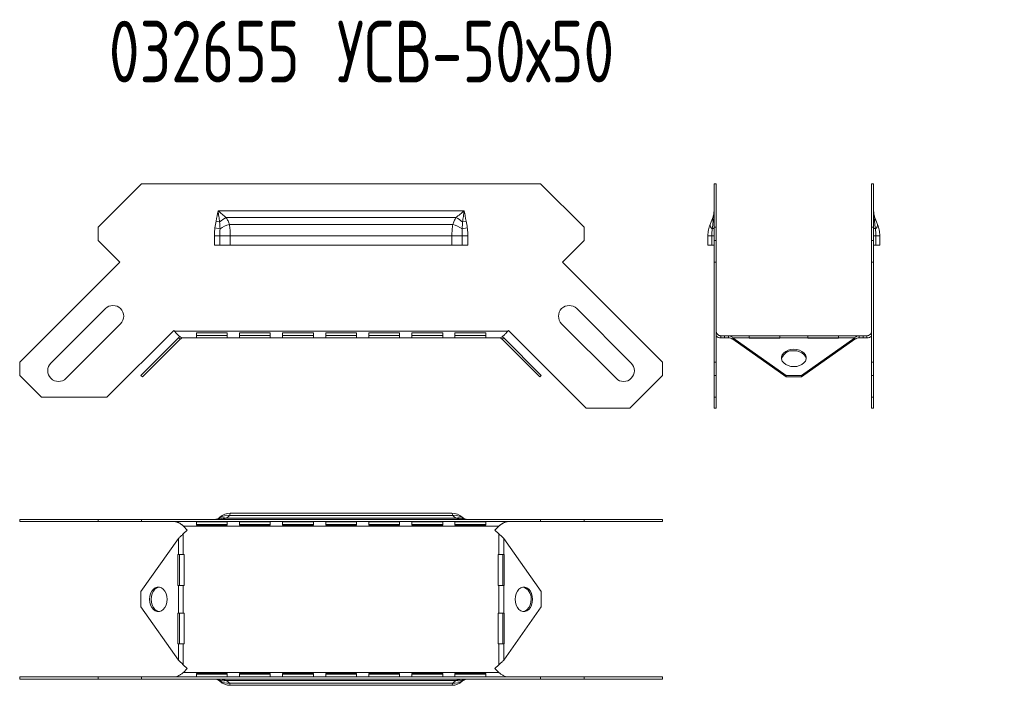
# Model space of a CAD drawing. Header units: millimetres. Extents: x -110 to 3011, y -971 to 757.
# Tile 2 of 13: x 420 to 740, y 541 to 757. Entities that reach past the tile are written whole.
import ezdxf

# ---------------------------------------------------------------- set-up
doc = ezdxf.new("R2010")
doc.units = ezdxf.units.MM
doc.styles.add('SLDTEXTSTYLE4', font='TXT', dxfattribs={"width": 0.7, "bigfont": 'bigfont'})

msp = doc.modelspace()

# ---------------------------------------------------------------- linework, layer by layer
at = {"color": 7, "linetype": 'Continuous', "lineweight": 15}
for p, q in [((445.05, 689.77), (459.19, 703.92)), ((459.19, 703.92), (588.88, 703.92)), ((588.88, 703.92), (603.03, 689.77)), ((645.22, 703.92), (645.92, 703.92)), ((645.22, 703.92), (645.22, 689.77)), ((645.92, 703.92), (645.92, 689.77)), ((697.08, 703.92), (696.38, 703.92)), ((696.38, 689.77), (696.38, 703.92)), ((697.08, 689.77), (697.08, 703.92)), ((484.04, 695.12), (564.04, 695.12)), ((483.42, 691.76), (484.57, 691.52)), ((486.7, 692.92), (561.37, 692.92)), ((563.51, 691.52), (564.66, 691.76)), ((445.05, 689.77), (445.05, 685.53)), ((483.04, 689.56), (484.69, 689.31)), ((487.75, 690.69), (560.33, 690.69)), ((563.39, 689.31), (565.04, 689.56)), ((603.03, 685.53), (603.03, 689.77)), ((645.22, 689.77), (645.92, 689.77)), ((645.22, 685.53), (645.22, 689.77)), ((645.92, 689.77), (645.92, 685.53)), ((696.38, 689.77), (697.08, 689.77)), ((696.38, 685.53), (696.38, 689.77)), ((697.08, 689.77), (697.08, 685.53)), ((452.12, 678.46), (445.05, 685.53)), ((482.86, 687.01), (484.68, 687.01)), ((482.86, 683.92), (482.86, 687.01)), ((484.68, 687.01), (484.68, 683.92)), ((484.68, 687.01), (488.04, 687.01)), ((488.04, 687.01), (488.04, 683.92)), ((488.04, 687.01), (560.04, 687.01)), ((560.04, 683.92), (560.04, 687.01)), ((560.04, 687.01), (563.4, 687.01)), ((563.4, 683.92), (563.4, 687.01)), ((563.4, 687.01), (565.22, 687.01)), ((565.22, 687.01), (565.22, 683.92)), ((603.03, 685.53), (595.96, 678.46)), ((643.22, 687.01), (644.52, 687.01)), ((643.22, 683.92), (643.22, 687.01)), ((644.52, 687.01), (645.22, 687.01)), ((644.52, 683.92), (644.52, 687.01)), ((645.92, 685.53), (645.22, 685.53)), ((645.22, 685.53), (645.22, 678.46)), ((645.92, 685.53), (645.92, 678.46)), ((697.08, 685.53), (696.38, 685.53)), ((696.38, 678.46), (696.38, 685.53)), ((697.08, 687.01), (697.78, 687.01)), ((697.08, 678.46), (697.08, 685.53)), ((697.78, 687.01), (697.78, 683.92)), ((697.78, 687.01), (699.08, 687.01)), ((699.08, 687.01), (699.08, 683.92)), ((484.68, 683.92), (482.86, 683.92)), ((488.04, 683.92), (484.68, 683.92)), ((488.04, 683.92), (560.04, 683.92)), ((563.4, 683.92), (560.04, 683.92)), ((565.22, 683.92), (563.4, 683.92)), ((644.52, 683.92), (643.22, 683.92)), ((645.22, 683.92), (644.52, 683.92)), ((697.78, 683.92), (697.08, 683.92)), ((699.08, 683.92), (697.78, 683.92)), ((419.6, 645.93), (452.12, 678.46)), ((595.96, 678.46), (628.48, 645.93)), ((645.22, 678.46), (645.92, 678.46)), ((645.22, 678.46), (645.22, 645.93)), ((645.92, 678.46), (645.92, 645.93)), ((697.08, 678.46), (696.38, 678.46)), ((696.38, 645.93), (696.38, 678.46)), ((697.08, 645.93), (697.08, 678.46)), ((447.43, 663.36), (429.75, 645.68)), ((618.33, 645.68), (600.65, 663.36)), ((434.7, 640.73), (452.38, 658.41)), ((469.66, 656.29), (447.94, 634.56)), ((469.91, 656.05), (469.66, 656.29)), ((578.17, 656.05), (469.91, 656.05)), ((578.41, 656.29), (578.17, 656.05)), ((603.68, 631.03), (578.41, 656.29)), ((595.7, 658.41), (613.38, 640.73)), ((459, 641.69), (471.21, 653.9)), ((459.49, 641.19), (471.71, 653.41)), ((471.21, 653.9), (471.76, 654.27)), ((471.71, 653.41), (471.21, 653.9)), ((472.77, 653.85), (472.81, 653.85)), ((575.27, 653.85), (472.81, 653.85)), ((487.04, 655.51), (477.04, 655.51)), ((477.04, 655.51), (477.04, 653.91)), ((477.04, 654.59), (487.04, 654.59)), ((477.04, 653.91), (487.04, 653.91)), ((487.04, 653.91), (487.04, 655.51)), ((501.04, 655.51), (491.04, 655.51)), ((491.04, 655.51), (491.04, 653.91)), ((491.04, 654.59), (501.04, 654.59)), ((491.04, 653.91), (501.04, 653.91)), ((501.04, 653.91), (501.04, 655.51)), ((515.04, 655.51), (505.04, 655.51)), ((505.04, 655.51), (505.04, 653.91)), ((505.04, 654.59), (515.04, 654.59)), ((505.04, 653.91), (515.04, 653.91)), ((515.04, 653.91), (515.04, 655.51)), ((529.04, 655.51), (519.04, 655.51)), ((519.04, 655.51), (519.04, 653.91)), ((519.04, 654.59), (529.04, 654.59)), ((519.04, 653.91), (529.04, 653.91)), ((529.04, 653.91), (529.04, 655.51)), ((543.04, 655.51), (533.04, 655.51)), ((533.04, 655.51), (533.04, 653.91)), ((533.04, 654.59), (543.04, 654.59)), ((533.04, 653.91), (543.04, 653.91)), ((543.04, 653.91), (543.04, 655.51)), ((557.04, 655.51), (547.04, 655.51)), ((547.04, 655.51), (547.04, 653.91)), ((547.04, 654.59), (557.04, 654.59)), ((547.04, 653.91), (557.04, 653.91)), ((557.04, 653.91), (557.04, 655.51)), ((571.04, 655.51), (561.04, 655.51)), ((561.04, 655.51), (561.04, 653.91)), ((561.04, 654.59), (571.04, 654.59)), ((561.04, 653.91), (571.04, 653.91)), ((571.04, 653.91), (571.04, 655.51)), ((575.27, 653.85), (575.31, 653.85)), ((576.35, 654.25), (576.87, 653.9)), ((576.37, 653.41), (576.87, 653.9)), ((576.37, 653.41), (588.59, 641.19)), ((576.87, 653.9), (589.08, 641.69)), ((647.42, 653.85), (647.42, 654.55)), ((647.42, 654.55), (648.65, 654.55)), ((647.42, 653.85), (648.65, 653.85)), ((648.65, 654.55), (648.65, 653.85)), ((648.65, 654.55), (649.92, 654.55)), ((648.65, 653.85), (649.92, 653.85)), ((656.65, 654.55), (649.92, 654.55)), ((649.92, 653.85), (649.92, 654.55)), ((651.38, 653.41), (651.38, 653.9)), ((651.38, 653.9), (668.65, 641.69)), ((656.65, 653.9), (651.38, 653.9)), ((651.38, 653.41), (668.65, 641.19)), ((656.65, 653.9), (656.65, 654.55)), ((666.65, 654.55), (656.65, 654.55)), ((656.65, 653.9), (656.65, 653.71)), ((656.65, 653.85), (666.65, 653.85)), ((656.65, 653.71), (666.65, 653.71)), ((675.65, 654.55), (666.65, 654.55)), ((666.65, 654.55), (666.65, 653.9)), ((666.65, 653.71), (666.65, 653.9)), ((675.65, 653.9), (666.65, 653.9)), ((673.65, 641.69), (690.92, 653.9)), ((673.65, 641.19), (690.92, 653.41)), ((675.65, 653.9), (675.65, 654.55)), ((685.65, 654.55), (675.65, 654.55)), ((675.65, 653.9), (675.65, 653.71)), ((675.65, 653.85), (685.65, 653.85)), ((675.65, 653.71), (685.65, 653.71)), ((685.65, 654.55), (685.65, 653.9)), ((692.38, 654.55), (685.65, 654.55)), ((685.65, 653.71), (685.65, 653.9)), ((690.92, 653.9), (685.65, 653.9)), ((690.92, 653.41), (690.92, 653.9)), ((692.38, 653.85), (692.38, 654.55)), ((692.38, 654.55), (693.65, 654.55)), ((692.38, 653.85), (693.65, 653.85)), ((693.65, 654.55), (693.65, 653.85)), ((693.65, 654.55), (694.88, 654.55)), ((693.65, 653.85), (694.88, 653.85)), ((694.88, 653.85), (694.88, 654.55)), ((419.6, 645.93), (419.6, 641.69)), ((628.48, 641.69), (628.48, 645.93)), ((645.22, 645.93), (645.92, 645.93)), ((645.22, 641.69), (645.22, 645.93)), ((645.92, 645.93), (645.92, 641.69)), ((696.38, 641.69), (696.38, 645.93)), ((696.38, 645.93), (697.08, 645.93)), ((697.08, 645.93), (697.08, 641.69)), ((426.72, 634.56), (419.6, 641.69)), ((459, 641.69), (459.49, 641.19)), ((589.08, 641.69), (588.59, 641.19)), ((628.48, 641.69), (617.82, 631.03)), ((645.22, 641.69), (645.22, 634.56)), ((645.92, 641.69), (645.22, 641.69)), ((645.92, 641.69), (645.92, 634.56)), ((668.65, 641.69), (668.65, 641.19)), ((668.65, 641.69), (673.65, 641.69)), ((668.65, 641.19), (673.65, 641.19)), ((673.65, 641.69), (673.65, 641.19)), ((697.08, 641.69), (696.38, 641.69)), ((696.38, 634.56), (696.38, 641.69)), ((697.08, 634.56), (697.08, 641.69)), ((447.94, 634.56), (426.72, 634.56)), ((645.22, 634.56), (645.92, 634.56)), ((645.22, 634.56), (645.22, 631.03)), ((645.92, 634.56), (645.92, 631.03)), ((697.08, 634.56), (696.38, 634.56)), ((696.38, 631.03), (696.38, 634.56)), ((697.08, 631.03), (697.08, 634.56)), ((617.82, 631.03), (603.68, 631.03)), ((645.22, 631.03), (645.92, 631.03)), ((697.08, 631.03), (696.38, 631.03)), ((561.37, 595.32), (486.7, 595.32)), ((560.33, 596.2), (487.75, 596.2)), ((560.04, 596.9), (488.04, 596.9)), ((419.6, 594.9), (419.6, 594.2)), ((445.05, 594.9), (419.6, 594.9)), ((445.05, 594.2), (419.6, 594.2)), ((445.05, 594.9), (445.05, 594.2)), ((459.19, 594.9), (445.05, 594.9)), ((459.19, 594.2), (445.05, 594.2)), ((459.19, 594.9), (459.19, 594.2)), ((588.88, 594.9), (459.19, 594.9)), ((588.88, 594.2), (459.19, 594.2)), ((575.27, 592.7), (472.81, 592.7)), ((472.81, 592.7), (474.04, 591.47)), ((477.04, 594.15), (487.04, 594.15)), ((477.04, 593.06), (477.04, 594.15)), ((487.04, 593.23), (477.04, 593.23)), ((487.04, 593.06), (477.04, 593.06)), ((487.04, 594.15), (487.04, 593.06)), ((491.04, 594.15), (501.04, 594.15)), ((491.04, 593.06), (491.04, 594.15)), ((501.04, 593.23), (491.04, 593.23)), ((501.04, 593.06), (491.04, 593.06)), ((501.04, 594.15), (501.04, 593.06)), ((505.04, 594.15), (515.04, 594.15)), ((505.04, 593.06), (505.04, 594.15)), ((515.04, 593.23), (505.04, 593.23)), ((515.04, 593.06), (505.04, 593.06)), ((515.04, 594.15), (515.04, 593.06)), ((519.04, 594.15), (529.04, 594.15)), ((519.04, 593.06), (519.04, 594.15)), ((529.04, 593.23), (519.04, 593.23)), ((529.04, 593.06), (519.04, 593.06)), ((529.04, 594.15), (529.04, 593.06)), ((533.04, 594.15), (543.04, 594.15)), ((533.04, 593.06), (533.04, 594.15)), ((543.04, 593.23), (533.04, 593.23)), ((543.04, 593.06), (533.04, 593.06)), ((543.04, 594.15), (543.04, 593.06)), ((547.04, 594.15), (557.04, 594.15)), ((547.04, 593.06), (547.04, 594.15)), ((557.04, 593.23), (547.04, 593.23)), ((557.04, 593.06), (547.04, 593.06)), ((557.04, 594.15), (557.04, 593.06)), ((561.04, 594.15), (571.04, 594.15)), ((561.04, 593.06), (561.04, 594.15)), ((571.04, 593.23), (561.04, 593.23)), ((571.04, 593.06), (561.04, 593.06)), ((571.04, 594.15), (571.04, 593.06)), ((574.04, 591.47), (575.27, 592.7)), ((588.88, 594.9), (588.88, 594.2)), ((603.03, 594.9), (588.88, 594.9)), ((603.03, 594.2), (588.88, 594.2)), ((603.03, 594.2), (603.03, 594.9)), ((628.48, 594.9), (603.03, 594.9)), ((628.48, 594.2), (603.03, 594.2)), ((628.48, 594.2), (628.48, 594.9)), ((471.21, 588.74), (459, 571.47)), ((471.21, 583.47), (471.21, 588.74)), ((474.04, 591.47), (472.77, 590.2)), ((472.77, 583.47), (472.77, 590.2)), ((575.31, 590.2), (574.04, 591.47)), ((575.31, 583.47), (575.31, 590.2)), ((576.87, 583.47), (576.87, 588.74)), ((589.08, 571.47), (576.87, 588.74)), ((471.21, 583.47), (471.02, 583.47)), ((471.02, 583.47), (471.02, 573.47)), ((471.21, 583.47), (472.77, 583.47)), ((471.51, 573.47), (471.51, 583.47)), ((473.04, 583.47), (472.77, 583.47)), ((473.04, 573.47), (473.04, 583.47)), ((575.31, 583.47), (575.04, 583.47)), ((575.04, 583.47), (575.04, 573.47)), ((575.31, 583.47), (576.87, 583.47)), ((576.57, 583.47), (576.57, 573.47)), ((577.06, 583.47), (576.87, 583.47)), ((577.06, 573.47), (577.06, 583.47)), ((471.02, 573.47), (471.21, 573.47)), ((471.21, 564.47), (471.21, 573.47)), ((472.77, 573.47), (471.21, 573.47)), ((472.77, 573.47), (473.04, 573.47)), ((472.77, 564.47), (472.77, 573.47)), ((575.04, 573.47), (575.31, 573.47)), ((575.31, 564.47), (575.31, 573.47)), ((576.87, 573.47), (575.31, 573.47)), ((576.87, 564.47), (576.87, 573.47)), ((576.87, 573.47), (577.06, 573.47)), ((459, 571.47), (459, 566.47)), ((589.08, 566.47), (589.08, 571.47)), ((459, 566.47), (471.21, 549.2)), ((576.87, 549.2), (589.08, 566.47)), ((471.21, 564.47), (471.02, 564.47)), ((471.02, 564.47), (471.02, 554.47)), ((471.21, 564.47), (472.77, 564.47)), ((471.51, 554.47), (471.51, 564.47)), ((473.04, 564.47), (472.77, 564.47)), ((473.04, 554.47), (473.04, 564.47)), ((575.31, 564.47), (575.04, 564.47)), ((575.04, 564.47), (575.04, 554.47)), ((575.31, 564.47), (576.87, 564.47)), ((576.57, 564.47), (576.57, 554.47)), ((577.06, 564.47), (576.87, 564.47)), ((577.06, 554.47), (577.06, 564.47)), ((471.02, 554.47), (471.21, 554.47)), ((471.21, 549.2), (471.21, 554.47)), ((472.77, 554.47), (471.21, 554.47)), ((472.77, 547.74), (472.77, 554.47)), ((472.77, 554.47), (473.04, 554.47)), ((575.04, 554.47), (575.31, 554.47)), ((575.31, 547.74), (575.31, 554.47)), ((576.87, 554.47), (575.31, 554.47)), ((576.87, 549.2), (576.87, 554.47)), ((576.87, 554.47), (577.06, 554.47)), ((472.77, 547.74), (474.04, 546.47)), ((574.04, 546.47), (575.31, 547.74)), ((474.04, 546.47), (472.81, 545.24)), ((575.27, 545.24), (472.81, 545.24)), ((477.04, 544.88), (487.04, 544.88)), ((477.04, 543.79), (477.04, 544.88)), ((477.04, 544.71), (487.04, 544.71)), ((487.04, 544.88), (487.04, 543.79)), ((491.04, 544.88), (501.04, 544.88)), ((491.04, 543.79), (491.04, 544.88)), ((491.04, 544.71), (501.04, 544.71)), ((501.04, 544.88), (501.04, 543.79)), ((505.04, 544.88), (515.04, 544.88)), ((505.04, 543.79), (505.04, 544.88)), ((505.04, 544.71), (515.04, 544.71)), ((515.04, 544.88), (515.04, 543.79)), ((519.04, 544.88), (529.04, 544.88)), ((519.04, 543.79), (519.04, 544.88)), ((519.04, 544.71), (529.04, 544.71)), ((529.04, 544.88), (529.04, 543.79)), ((533.04, 544.88), (543.04, 544.88)), ((533.04, 543.79), (533.04, 544.88)), ((533.04, 544.71), (543.04, 544.71)), ((543.04, 544.88), (543.04, 543.79)), ((547.04, 544.88), (557.04, 544.88)), ((547.04, 543.79), (547.04, 544.88)), ((547.04, 544.71), (557.04, 544.71)), ((557.04, 544.88), (557.04, 543.79)), ((561.04, 544.88), (571.04, 544.88)), ((561.04, 543.79), (561.04, 544.88)), ((561.04, 544.71), (571.04, 544.71)), ((571.04, 544.88), (571.04, 543.79)), ((575.27, 545.24), (574.04, 546.47)), ((419.6, 543.74), (419.6, 543.04)), ((419.6, 543.74), (445.05, 543.74)), ((419.6, 543.04), (445.05, 543.04)), ((445.05, 543.74), (445.05, 543.04)), ((445.05, 543.74), (459.19, 543.74)), ((445.05, 543.04), (459.19, 543.04)), ((459.19, 543.04), (459.19, 543.74)), ((459.19, 543.74), (588.88, 543.74)), ((459.19, 543.04), (588.88, 543.04)), ((487.04, 543.79), (477.04, 543.79)), ((486.7, 542.62), (561.37, 542.62)), ((487.75, 541.74), (560.33, 541.74)), ((488.04, 541.04), (560.04, 541.04)), ((501.04, 543.79), (491.04, 543.79)), ((515.04, 543.79), (505.04, 543.79)), ((529.04, 543.79), (519.04, 543.79)), ((543.04, 543.79), (533.04, 543.79)), ((557.04, 543.79), (547.04, 543.79)), ((571.04, 543.79), (561.04, 543.79)), ((588.88, 543.04), (588.88, 543.74)), ((588.88, 543.74), (603.03, 543.74)), ((588.88, 543.04), (603.03, 543.04)), ((603.03, 543.04), (603.03, 543.74)), ((603.03, 543.74), (628.48, 543.74)), ((603.03, 543.04), (628.48, 543.04)), ((628.48, 543.04), (628.48, 543.74))]:
    msp.add_line(p, q, dxfattribs=at)
at = {"color": 7, "linetype": 'Continuous', "lineweight": 15, "flags": 128}
for points in [[(671.15, 644.52), (672.11, 644.6), (673.01, 644.84), (673.8, 645.23), (674.44, 645.74), (674.89, 646.34), (675.12, 647.01), (675.12, 647.69), (674.89, 648.35), (674.44, 648.95), (673.8, 649.46), (673.01, 649.85), (672.11, 650.09), (671.15, 650.17), (670.19, 650.09), (669.29, 649.85), (668.5, 649.46), (667.86, 648.95), (667.41, 648.35), (667.18, 647.69), (667.18, 647.01), (667.41, 646.34), (667.86, 645.74), (668.5, 645.23), (669.29, 644.84), (670.19, 644.6), (671.15, 644.52)], [(671.15, 649.68), (672.11, 649.6), (673.01, 649.36), (673.8, 648.97), (674.44, 648.46), (674.89, 647.85), (675.12, 647.19), (675.13, 647.1)], [(461.82, 568.97), (461.91, 568.01), (462.15, 567.11), (462.54, 566.32), (463.05, 565.68), (463.65, 565.23), (464.31, 565), (464.99, 565), (465.66, 565.23), (466.26, 565.68), (466.77, 566.32), (467.16, 567.11), (467.4, 568.01), (467.48, 568.97), (467.4, 569.93), (467.16, 570.83), (466.77, 571.62), (466.26, 572.26), (465.66, 572.71), (464.99, 572.94), (464.31, 572.94), (463.65, 572.71), (463.05, 572.26), (462.54, 571.62), (462.15, 570.83), (461.91, 569.93), (461.82, 568.97)], [(464.9, 564.99), (464.81, 565), (464.14, 565.23), (463.54, 565.68), (463.03, 566.32), (462.64, 567.11), (462.4, 568.01), (462.32, 568.97), (462.4, 569.93), (462.64, 570.83), (463.03, 571.62), (463.54, 572.26), (464.14, 572.71), (464.81, 572.94), (464.9, 572.96)], [(580.6, 568.97), (580.68, 568.01), (580.92, 567.11), (581.31, 566.32), (581.82, 565.68), (582.42, 565.23), (583.08, 565), (583.77, 565), (584.43, 565.23), (585.03, 565.68), (585.54, 566.32), (585.93, 567.11), (586.17, 568.01), (586.25, 568.97), (586.17, 569.93), (585.93, 570.83), (585.54, 571.62), (585.03, 572.26), (584.43, 572.71), (583.77, 572.94), (583.08, 572.94), (582.42, 572.71), (581.82, 572.26), (581.31, 571.62), (580.92, 570.83), (580.68, 569.93), (580.6, 568.97)], [(585.76, 568.97), (585.68, 568.01), (585.44, 567.11), (585.05, 566.32), (584.54, 565.68), (583.93, 565.23), (583.27, 565), (583.18, 564.99)]]:
    msp.add_lwpolyline(points, dxfattribs=at)
at = {"color": 7, "linetype": 'Continuous', "lineweight": 15}
for centre, radius, start, end in [((494.04, 679.38), 15.4, 118.4695, 127.9714), ((554.03, 679.38), 15.4, 52.0286, 61.5305), ((646.42, 692.38), 1.7, 161.7034, 210.5412), ((644.88, 691.87), 0.357, 281.0876, 341.61), ((697.42, 691.87), 0.357, 198.39, 258.9124), ((695.88, 692.38), 1.7, 329.4588, 18.2966), ((491.5, 678.27), 12.97, 106.7881, 121.6442), ((556.58, 678.27), 12.97, 58.3558, 73.2119), ((645.4, 690.58), 1.48, 176.0509, 239.325), ((644.67, 690.04), 0.732, 267.8074, 318.8018), ((697.63, 690.04), 0.732, 221.1982, 272.1926), ((696.9, 690.58), 1.48, 300.675, 3.9491), ((449.9, 660.88), 3.5, 315, 135), ((598.18, 660.88), 3.5, 45, 225), ((670.72, 645.98), 3.72, 83.3182, 162.5456), ((432.22, 643.2), 3.5, 135, 315), ((615.85, 643.2), 3.5, 225, 45), ((482.86, 597.6), 2.7, 270, 312.2465), ((483.04, 597.55), 2.65, 270.0358, 308.5812), ((483.42, 597.5), 2.6, 270.0217, 296.3351), ((485.88, 591.74), 3.67, 77.085, 110.9512), ((488.04, 591.9), 5, 90, 132.2465), ((487.16, 591.87), 4.37, 82.2018, 124.3566), ((560.04, 591.9), 5, 47.7535, 90), ((560.92, 591.87), 4.37, 55.6434, 97.7982), ((562.2, 591.74), 3.67, 69.0488, 102.915), ((565.04, 597.55), 2.65, 231.4188, 269.9642), ((565.22, 597.6), 2.7, 227.7535, 270), ((564.66, 597.5), 2.6, 243.6649, 269.9783), ((582.06, 569.4), 3.72, 353.3182, 72.5456), ((482.86, 540.34), 2.7, 47.7535, 90), ((483.04, 540.39), 2.65, 51.4188, 89.9642), ((483.42, 540.44), 2.6, 63.6649, 89.9783), ((485.88, 546.2), 3.67, 249.0488, 282.915), ((488.04, 546.04), 5, 227.7535, 270), ((487.16, 546.07), 4.37, 235.6434, 277.7982), ((560.04, 546.04), 5, 270, 312.2465), ((560.92, 546.07), 4.37, 262.2018, 304.3566), ((562.2, 546.2), 3.67, 257.085, 290.9512), ((565.04, 540.39), 2.65, 90.0358, 128.5812), ((565.22, 540.34), 2.7, 90, 132.2465), ((564.66, 540.44), 2.6, 90.0217, 116.3351)]:
    msp.add_arc(centre, radius, start, end, dxfattribs=at)
for points in [[(483.42, 691.76), (483.65, 692.87), (483.84, 694), (484.04, 695.12)], [(564.66, 691.76), (564.43, 692.87), (564.24, 694), (564.04, 695.12)], [(483.04, 689.56), (483.15, 690.29), (483.27, 691.03), (483.42, 691.76)], [(484.57, 691.52), (484.63, 690.78), (484.67, 690.05), (484.69, 689.31)], [(563.39, 689.31), (563.41, 690.05), (563.45, 690.78), (563.51, 691.52)], [(564.66, 691.76), (564.81, 691.03), (564.93, 690.29), (565.04, 689.56)], [(644.64, 689.31), (644.75, 690.05), (644.85, 690.78), (644.95, 691.52)], [(697.35, 691.52), (697.45, 690.78), (697.55, 690.05), (697.66, 689.31)], [(484.69, 689.31), (484.68, 688.55), (484.68, 687.78), (484.68, 687.01)], [(563.4, 687.01), (563.4, 687.78), (563.4, 688.55), (563.39, 689.31)], [(644.52, 687.01), (644.52, 687.78), (644.56, 688.55), (644.64, 689.31)], [(697.66, 689.31), (697.74, 688.55), (697.78, 687.78), (697.78, 687.01)], [(484.69, 595.48), (484.67, 595.37), (484.63, 595.27), (484.57, 595.17)], [(484.68, 595.6), (484.68, 595.6), (484.68, 595.56), (484.69, 595.48)], [(563.39, 595.48), (563.4, 595.56), (563.4, 595.6), (563.4, 595.6)], [(563.51, 595.17), (563.45, 595.27), (563.41, 595.37), (563.39, 595.48)], [(484.57, 542.77), (484.63, 542.67), (484.67, 542.57), (484.69, 542.46)], [(484.69, 542.46), (484.68, 542.38), (484.68, 542.34), (484.68, 542.34)], [(563.39, 542.46), (563.41, 542.57), (563.45, 542.67), (563.51, 542.77)], [(563.4, 542.34), (563.4, 542.34), (563.4, 542.38), (563.39, 542.46)]]:
    msp.add_open_spline(points, degree=3, dxfattribs=at)
for points, knots in [([(484.57, 691.52), (484.49, 692.12), (484.4, 692.71), (484.22, 693.92), (484.13, 694.52), (484.04, 695.12)], [0, 0, 0, 0, 0.5, 0.5, 1, 1, 1, 1]), ([(486.7, 692.92), (486.28, 693.29), (485.84, 693.65), (484.94, 694.39), (484.49, 694.75), (484.04, 695.12)], [0, 0, 0, 0, 0.5, 0.5, 1, 1, 1, 1]), ([(561.37, 692.92), (561.8, 693.29), (562.24, 693.65), (563.13, 694.39), (563.59, 694.75), (564.04, 695.12)], [0, 0, 0, 0, 0.5, 0.5, 1, 1, 1, 1]), ([(563.51, 691.52), (563.59, 692.12), (563.68, 692.71), (563.85, 693.92), (563.95, 694.52), (564.04, 695.12)], [0, 0, 0, 0, 0.5, 0.5, 1, 1, 1, 1]), ([(644.8, 692.92), (644.95, 693.29), (645.05, 693.65), (645.19, 694.39), (645.22, 694.75), (645.22, 695.12)], [0, 0, 0, 0, 0.5, 0.5, 1, 1, 1, 1]), ([(644.95, 691.52), (645.05, 692.12), (645.12, 692.71), (645.2, 693.92), (645.22, 694.52), (645.22, 695.12)], [0, 0, 0, 0, 0.5, 0.5, 1, 1, 1, 1]), ([(697.35, 691.52), (697.25, 692.12), (697.18, 692.71), (697.1, 693.92), (697.08, 694.52), (697.08, 695.12)], [0, 0, 0, 0, 0.5, 0.5, 1, 1, 1, 1]), ([(697.5, 692.92), (697.35, 693.29), (697.25, 693.65), (697.11, 694.39), (697.08, 694.75), (697.08, 695.12)], [0, 0, 0, 0, 0.5, 0.5, 1, 1, 1, 1]), ([(486.7, 692.92), (486.93, 692.56), (487.12, 692.2), (487.46, 691.45), (487.61, 691.07), (487.75, 690.69)], [0, 0, 0, 0, 0.5, 0.5, 1, 1, 1, 1]), ([(560.33, 690.69), (560.47, 691.07), (560.62, 691.45), (560.96, 692.2), (561.15, 692.56), (561.37, 692.92)], [0, 0, 0, 0, 0.5, 0.5, 1, 1, 1, 1]), ([(643.92, 690.69), (644.08, 691.07), (644.23, 691.45), (644.52, 692.2), (644.66, 692.56), (644.8, 692.92)], [0, 0, 0, 0, 0.5, 0.5, 1, 1, 1, 1]), ([(697.5, 692.92), (697.64, 692.56), (697.78, 692.2), (698.07, 691.45), (698.22, 691.07), (698.38, 690.69)], [0, 0, 0, 0, 0.5, 0.5, 1, 1, 1, 1]), ([(482.86, 687.01), (482.86, 687.44), (482.88, 687.86), (482.93, 688.71), (482.98, 689.14), (483.04, 689.56)], [0, 0, 0, 0, 0.5, 0.5, 1, 1, 1, 1]), ([(487.75, 690.69), (487.85, 690.11), (487.92, 689.51), (487.99, 688.58), (488.01, 688.27), (488.03, 687.64), (488.04, 687.33), (488.04, 687.01)], [0, 0, 0, 0, 0.5, 0.5, 0.75, 0.75, 1, 1, 1, 1]), ([(560.04, 687.01), (560.04, 687.33), (560.04, 687.64), (560.07, 688.27), (560.08, 688.58), (560.15, 689.51), (560.22, 690.11), (560.33, 690.69)], [0, 0, 0, 0, 0.25, 0.25, 0.5, 0.5, 1, 1, 1, 1]), ([(565.04, 689.56), (565.1, 689.14), (565.14, 688.71), (565.2, 687.86), (565.22, 687.44), (565.22, 687.01)], [0, 0, 0, 0, 0.5, 0.5, 1, 1, 1, 1]), ([(643.22, 687.01), (643.22, 687.33), (643.24, 687.64), (643.3, 688.27), (643.34, 688.58), (643.52, 689.51), (643.69, 690.11), (643.92, 690.69)], [0, 0, 0, 0, 0.25, 0.25, 0.5, 0.5, 1, 1, 1, 1]), ([(698.38, 690.69), (698.61, 690.11), (698.78, 689.51), (698.96, 688.58), (699, 688.27), (699.06, 687.64), (699.08, 687.33), (699.08, 687.01)], [0, 0, 0, 0, 0.5, 0.5, 0.75, 0.75, 1, 1, 1, 1]), ([(472.81, 653.85), (472.57, 653.85), (472.33, 653.91), (471.84, 654.13), (471.6, 654.29), (471.12, 654.7), (470.88, 654.94), (470.39, 655.47), (470.15, 655.76), (469.91, 656.05)], [0, 0, 0, 0, 0.25, 0.25, 0.5, 0.5, 0.75, 0.75, 1, 1, 1, 1]), ([(578.17, 656.05), (577.93, 655.76), (577.69, 655.47), (577.2, 654.94), (576.96, 654.7), (576.48, 654.29), (576.24, 654.13), (575.75, 653.91), (575.51, 653.85), (575.27, 653.85)], [0, 0, 0, 0, 0.25, 0.25, 0.5, 0.5, 0.75, 0.75, 1, 1, 1, 1]), ([(645.92, 656.05), (645.92, 656.01), (645.93, 655.93), (645.94, 655.81), (645.96, 655.69), (646, 655.58), (646.04, 655.46), (646.1, 655.34), (646.16, 655.23), (646.24, 655.12), (646.34, 655), (646.48, 654.88), (646.64, 654.76), (646.82, 654.67), (647.02, 654.6), (647.22, 654.56), (647.35, 654.55), (647.42, 654.55)], [0, 0, 0, 0, 0.048497, 0.098488, 0.149977, 0.202967, 0.25746, 0.313457, 0.370962, 0.429977, 0.490502, 0.580637, 0.668641, 0.754543, 0.838379, 0.920185, 1, 1, 1, 1]), ([(694.88, 654.55), (695.07, 654.55), (695.27, 654.59), (695.63, 654.74), (695.8, 654.85), (696.08, 655.13), (696.19, 655.29), (696.34, 655.66), (696.38, 655.85), (696.38, 656.05)], [0, 0, 0, 0, 0.25, 0.25, 0.5, 0.5, 0.75, 0.75, 1, 1, 1, 1]), ([(471.71, 653.41), (471.84, 653.55), (472.01, 653.66), (472.37, 653.81), (472.57, 653.85), (472.77, 653.85)], [0, 0, 0, 0, 0.5, 0.5, 1, 1, 1, 1]), ([(575.31, 653.85), (575.51, 653.85), (575.71, 653.81), (576.07, 653.66), (576.23, 653.55), (576.37, 653.41)], [0, 0, 0, 0, 0.5, 0.5, 1, 1, 1, 1]), ([(645.92, 654.47), (646.12, 654.3), (646.53, 653.95), (647.12, 653.88), (647.42, 653.85)], [0, 0, 0, 0, 0.475128, 1, 1, 1, 1]), ([(649.92, 654.55), (650.17, 654.55), (650.41, 654.49), (650.89, 654.27), (651.13, 654.11), (651.38, 653.9)], [0, 0, 0, 0, 0.5, 0.5, 1, 1, 1, 1]), ([(649.92, 653.85), (650.17, 653.85), (650.41, 653.81), (650.89, 653.66), (651.13, 653.55), (651.38, 653.41)], [0, 0, 0, 0, 0.5, 0.5, 1, 1, 1, 1]), ([(690.92, 653.9), (691.17, 654.11), (691.41, 654.27), (691.89, 654.49), (692.13, 654.55), (692.38, 654.55)], [0, 0, 0, 0, 0.5, 0.5, 1, 1, 1, 1]), ([(690.92, 653.41), (691.17, 653.55), (691.41, 653.66), (691.89, 653.81), (692.13, 653.85), (692.38, 653.85)], [0, 0, 0, 0, 0.5, 0.5, 1, 1, 1, 1]), ([(694.88, 653.85), (695.17, 653.88), (695.73, 653.93), (696.17, 654.29), (696.38, 654.46)], [0, 0, 0, 0, 0.520278, 1, 1, 1, 1]), ([(486.7, 595.32), (486.28, 595.17), (485.84, 595.07), (484.94, 594.93), (484.49, 594.9), (484.04, 594.9)], [0, 0, 0, 0, 0.5, 0.5, 1, 1, 1, 1]), ([(484.57, 595.17), (484.49, 595.07), (484.4, 595.01), (484.22, 594.92), (484.13, 594.9), (484.04, 594.9)], [0, 0, 0, 0, 0.5, 0.5, 1, 1, 1, 1]), ([(487.75, 596.2), (487.61, 596.05), (487.46, 595.89), (487.12, 595.6), (486.93, 595.46), (486.7, 595.32)], [0, 0, 0, 0, 0.5, 0.5, 1, 1, 1, 1]), ([(488.04, 596.9), (488.04, 596.9), (488.03, 596.88), (488.01, 596.82), (487.99, 596.78), (487.92, 596.6), (487.85, 596.43), (487.75, 596.2)], [0, 0, 0, 0, 0.25, 0.25, 0.5, 0.5, 1, 1, 1, 1]), ([(560.33, 596.2), (560.22, 596.43), (560.15, 596.6), (560.08, 596.78), (560.07, 596.82), (560.04, 596.88), (560.04, 596.9), (560.04, 596.9)], [0, 0, 0, 0, 0.5, 0.5, 0.75, 0.75, 1, 1, 1, 1]), ([(561.37, 595.32), (561.15, 595.46), (560.96, 595.6), (560.62, 595.89), (560.47, 596.05), (560.33, 596.2)], [0, 0, 0, 0, 0.5, 0.5, 1, 1, 1, 1]), ([(561.37, 595.32), (561.8, 595.17), (562.24, 595.07), (563.13, 594.93), (563.59, 594.9), (564.04, 594.9)], [0, 0, 0, 0, 0.5, 0.5, 1, 1, 1, 1]), ([(563.51, 595.17), (563.59, 595.07), (563.68, 595.01), (563.85, 594.92), (563.95, 594.9), (564.04, 594.9)], [0, 0, 0, 0, 0.5, 0.5, 1, 1, 1, 1]), ([(469.91, 594.2), (469.95, 594.2), (470.05, 594.19), (470.19, 594.18), (470.34, 594.16), (470.5, 594.12), (470.66, 594.08), (470.82, 594.02), (470.99, 593.96), (471.17, 593.88), (471.38, 593.78), (471.62, 593.64), (471.88, 593.48), (472.13, 593.3), (472.36, 593.1), (472.59, 592.9), (472.74, 592.77), (472.81, 592.7)], [0, 0, 0, 0, 0.048497, 0.098488, 0.149977, 0.202967, 0.25746, 0.313457, 0.370962, 0.429977, 0.490502, 0.580637, 0.668641, 0.754543, 0.838379, 0.920185, 1, 1, 1, 1]), ([(575.27, 592.7), (575.31, 592.74), (575.41, 592.81), (575.55, 592.93), (575.7, 593.05), (575.86, 593.17), (576.02, 593.29), (576.18, 593.4), (576.35, 593.52), (576.53, 593.63), (576.74, 593.74), (576.98, 593.87), (577.24, 593.98), (577.49, 594.08), (577.72, 594.15), (577.95, 594.19), (578.1, 594.19), (578.17, 594.2)], [0, 0, 0, 0, 0.0484967, 0.0984882, 0.1499775, 0.2029671, 0.2574597, 0.3134574, 0.3709625, 0.4299768, 0.4905021, 0.5806375, 0.6686407, 0.7545433, 0.8383793, 0.9201851, 1, 1, 1, 1]), ([(472.77, 590.2), (472.48, 589.95), (472.19, 589.71), (471.66, 589.23), (471.41, 588.99), (471.21, 588.74)], [0, 0, 0, 0, 0.5, 0.5, 1, 1, 1, 1]), ([(576.87, 588.74), (576.66, 588.99), (576.42, 589.23), (575.89, 589.71), (575.6, 589.95), (575.31, 590.2)], [0, 0, 0, 0, 0.5, 0.5, 1, 1, 1, 1]), ([(471.21, 549.2), (471.41, 548.95), (471.66, 548.71), (472.19, 548.23), (472.48, 547.99), (472.77, 547.74)], [0, 0, 0, 0, 0.5, 0.5, 1, 1, 1, 1]), ([(575.31, 547.74), (575.6, 547.99), (575.89, 548.23), (576.42, 548.71), (576.66, 548.95), (576.87, 549.2)], [0, 0, 0, 0, 0.5, 0.5, 1, 1, 1, 1]), ([(472.81, 545.24), (472.57, 545.05), (472.33, 544.85), (471.84, 544.49), (471.6, 544.32), (471.12, 544.04), (470.88, 543.93), (470.39, 543.78), (470.15, 543.74), (469.91, 543.74)], [0, 0, 0, 0, 0.25, 0.25, 0.5, 0.5, 0.75, 0.75, 1, 1, 1, 1]), ([(578.17, 543.74), (577.93, 543.74), (577.69, 543.78), (577.2, 543.93), (576.96, 544.04), (576.48, 544.32), (576.24, 544.49), (575.75, 544.85), (575.51, 545.05), (575.27, 545.24)], [0, 0, 0, 0, 0.25, 0.25, 0.5, 0.5, 0.75, 0.75, 1, 1, 1, 1]), ([(484.57, 542.77), (484.49, 542.87), (484.4, 542.94), (484.22, 543.02), (484.13, 543.04), (484.04, 543.04)], [0, 0, 0, 0, 0.5, 0.5, 1, 1, 1, 1]), ([(486.7, 542.62), (486.28, 542.77), (485.84, 542.87), (484.94, 543.01), (484.49, 543.04), (484.04, 543.04)], [0, 0, 0, 0, 0.5, 0.5, 1, 1, 1, 1]), ([(486.7, 542.62), (486.93, 542.48), (487.12, 542.34), (487.46, 542.05), (487.61, 541.9), (487.75, 541.74)], [0, 0, 0, 0, 0.5, 0.5, 1, 1, 1, 1]), ([(487.75, 541.74), (487.85, 541.51), (487.92, 541.34), (487.99, 541.16), (488.01, 541.12), (488.03, 541.06), (488.04, 541.04), (488.04, 541.04)], [0, 0, 0, 0, 0.5, 0.5, 0.75, 0.75, 1, 1, 1, 1]), ([(560.04, 541.04), (560.04, 541.04), (560.04, 541.06), (560.07, 541.12), (560.08, 541.16), (560.15, 541.34), (560.22, 541.51), (560.33, 541.74)], [0, 0, 0, 0, 0.25, 0.25, 0.5, 0.5, 1, 1, 1, 1]), ([(560.33, 541.74), (560.47, 541.9), (560.62, 542.05), (560.96, 542.34), (561.15, 542.48), (561.37, 542.62)], [0, 0, 0, 0, 0.5, 0.5, 1, 1, 1, 1]), ([(561.37, 542.62), (561.8, 542.77), (562.24, 542.87), (563.13, 543.01), (563.59, 543.04), (564.04, 543.04)], [0, 0, 0, 0, 0.5, 0.5, 1, 1, 1, 1]), ([(563.51, 542.77), (563.59, 542.87), (563.68, 542.94), (563.85, 543.02), (563.95, 543.04), (564.04, 543.04)], [0, 0, 0, 0, 0.5, 0.5, 1, 1, 1, 1])]:
    msp.add_open_spline(points, degree=3, knots=knots, dxfattribs=at)

# ---------------------------------------------------------------- texts
at = {"color": 7, "linetype": 'Continuous', "lineweight": 0, "insert": (448.56, 756.82), "char_height": 20, "attachment_point": 1, "style": 'SLDTEXTSTYLE4'}
msp.add_mtext('032655 \\M+18454\\M+18452\\M+18442-50\\M+1848750', dxfattribs=at)

doc.saveas('drawing.dxf')
